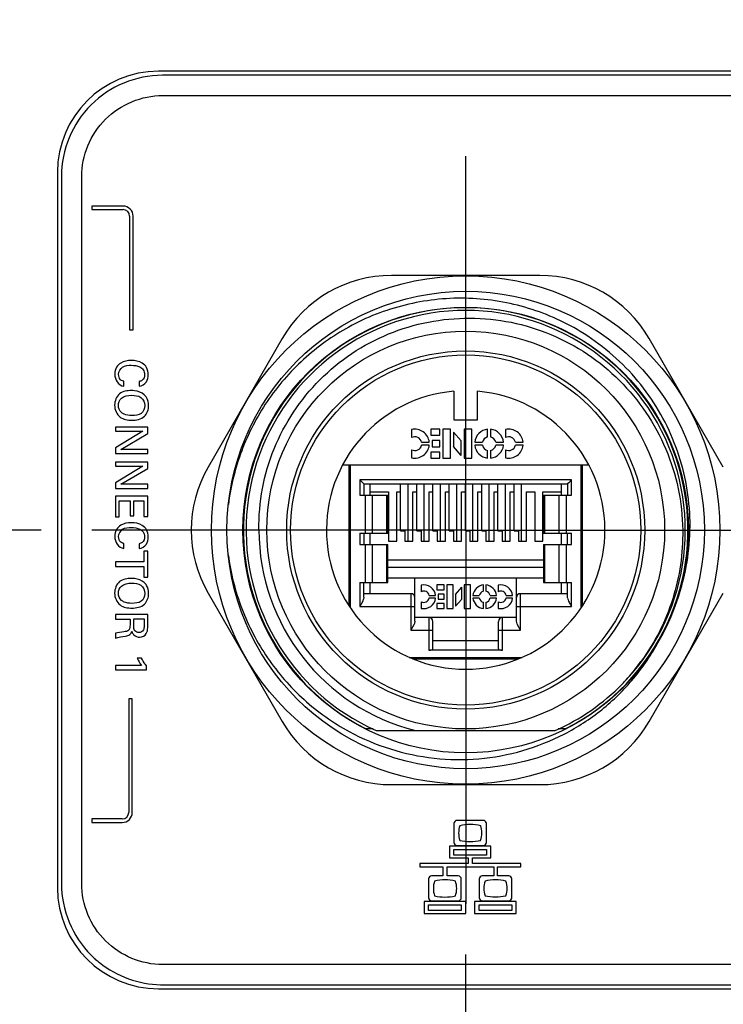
# Model space of a CAD drawing. Header units: inches. Extents: x 0 to 34, y 0 to 22.
# Tile 98 of 124: x 16.9 to 17.8, y 13.9 to 15.1. Entities that reach past the tile are written whole.
import ezdxf

# ---------------------------------------------------------------- set-up
doc = ezdxf.new("R2010")
doc.units = ezdxf.units.IN
doc.header["$LTSCALE"] = 1.87
doc.header["$MEASUREMENT"] = 0
doc.linetypes.add('CENTER', pattern=[0.6, 0.375, -0.075, 0.075, -0.075])
doc.layers.get('0').update_dxf_attribs({"linetype": 'CONTINUOUS'})
doc.layers.add('02___PRT_ALL_AXES', color=7, linetype='CONTINUOUS')
doc.layers.add('DIMENSIONS', color=7, linetype='CONTINUOUS')
doc.styles.get("Standard").update_dxf_attribs({"font": 'txt', "width": 0.8})
doc.dimstyles.new('DIMSTYLE_1', dxfattribs={"dimtxt": 0.125, "dimasz": 0.18, "dimexe": 0.125, "dimexo": 0.0625, "dimgap": 0.0625, "dimtad": 0, "dimtih": 1, "dimtoh": 1, "dimdec": 3, "dimlfac": 2, "dimzin": 4, "dimdsep": 46, "dimtxsty": 'STANDARD', "dimblk": '_FILLED', "dimblk1": '_FILLED', "dimblk2": '_FILLED', "dimcen": 0.09, "dimadec": 0, "dimazin": 0, "dimtp": 0.001, "dimtm": 0.001, "dimtfac": 1, "dimtdec": 3, "dimtofl": 0, "dimtmove": 0, "dimatfit": 3, "dimldrblk": '_FILLED', "dimfxl": 1, "dimtolj": 1, "dimtzin": 4, "dimarcsym": 0})

# ---------------------------------------------------------------- blocks, each defined once
blk = doc.blocks.new('_FILLED')
at = {"color": 0, "linetype": 'BYBLOCK'}
blk.add_solid([(0, 0), (-1, 0.1736), (-1, -0.1736)], dxfattribs=at)
blk = doc.blocks.new('*D18')
at = {"layer": 'DIMENSIONS', "color": 2, "linetype": 'CONTINUOUS'}
for p, q in [((15.962, 14.3625), (15.962, 11.4252)), ((17.462, 13.9502), (17.462, 11.4252)), ((15.962, 11.5502), (16.3495, 11.5502)), ((17.462, 11.5502), (17.0745, 11.5502))]:
    blk.add_line(p, q, dxfattribs=at)
at = {"layer": 'DIMENSIONS', "color": 2, "linetype": 'CONTINUOUS', "xscale": 0.18, "yscale": 0.18, "zscale": 0.18, "rotation": 180}
blk.add_blockref('_FILLED', (15.962, 11.5502), dxfattribs=at)
at = {"layer": 'DIMENSIONS', "color": 2, "linetype": 'CONTINUOUS', "xscale": 0.18, "yscale": 0.18, "zscale": 0.18}
blk.add_blockref('_FILLED', (17.462, 11.5502), dxfattribs=at)
at = {"layer": 'DIMENSIONS', "color": 2, "linetype": 'CONTINUOUS', "insert": (16.662, 11.6127), "char_height": 0.125, "width": 0.6, "attachment_point": 2, "line_spacing_factor": 0.9}
blk.add_mtext('3.000\\P[76.2]', dxfattribs=at)
blk = doc.blocks.new('*D19')
at = {"layer": 'DIMENSIONS', "color": 2, "linetype": 'CONTINUOUS'}
for p, q in [((17.462, 13.9502), (17.462, 11.4252)), ((22.637, 12.2692), (22.637, 11.4252)), ((17.462, 11.5502), (19.587, 11.5502)), ((22.637, 11.5502), (20.512, 11.5502))]:
    blk.add_line(p, q, dxfattribs=at)
at = {"layer": 'DIMENSIONS', "color": 2, "linetype": 'CONTINUOUS', "xscale": 0.18, "yscale": 0.18, "zscale": 0.18, "rotation": 180}
blk.add_blockref('_FILLED', (17.462, 11.5502), dxfattribs=at)
at = {"layer": 'DIMENSIONS', "color": 2, "linetype": 'CONTINUOUS', "xscale": 0.18, "yscale": 0.18, "zscale": 0.18}
blk.add_blockref('_FILLED', (22.637, 11.5502), dxfattribs=at)
at = {"layer": 'DIMENSIONS', "color": 2, "linetype": 'CONTINUOUS', "insert": (19.9495, 11.6127), "char_height": 0.125, "width": 0.8, "attachment_point": 2, "line_spacing_factor": 0.9}
blk.add_mtext('10.350\\P[262.89]', dxfattribs=at)
blk = doc.blocks.new('*D23')
at = {"layer": 'DIMENSIONS', "color": 2, "linetype": 'CONTINUOUS'}
for p, q in [((16.937, 14.4752), (10.462, 14.4752)), ((10.587, 14.4752), (10.587, 13.5552)), ((10.587, 12.3002), (10.587, 13.1177)), ((13.9745, 12.3002), (10.462, 12.3002))]:
    blk.add_line(p, q, dxfattribs=at)
at = {"layer": 'DIMENSIONS', "color": 2, "linetype": 'CONTINUOUS', "xscale": 0.18, "yscale": 0.18, "zscale": 0.18}
for p, rotation in [((10.587, 14.4752), 90), ((10.587, 12.3002), 270)]:
    blk.add_blockref('_FILLED', p, dxfattribs=dict(at, rotation=rotation))
at = {"layer": 'DIMENSIONS', "color": 2, "linetype": 'CONTINUOUS', "insert": (10.437, 13.4927), "char_height": 0.125, "width": 0.8, "attachment_point": 2, "line_spacing_factor": 0.9}
blk.add_mtext('4.350\\P[110.49]', dxfattribs=at)
blk = doc.blocks.new('*D24')
at = {"layer": 'DIMENSIONS', "color": 2, "linetype": 'CONTINUOUS'}
for p, q in [((13.9745, 16.6502), (10.462, 16.6502)), ((10.587, 16.6502), (10.587, 15.7564)), ((10.587, 14.4752), (10.587, 15.3189)), ((16.937, 14.4752), (10.462, 14.4752))]:
    blk.add_line(p, q, dxfattribs=at)
at = {"layer": 'DIMENSIONS', "color": 2, "linetype": 'CONTINUOUS', "xscale": 0.18, "yscale": 0.18, "zscale": 0.18}
for p, rotation in [((10.587, 16.6502), 90), ((10.587, 14.4752), 270)]:
    blk.add_blockref('_FILLED', p, dxfattribs=dict(at, rotation=rotation))
at = {"layer": 'DIMENSIONS', "color": 2, "linetype": 'CONTINUOUS', "insert": (10.437, 15.6939), "char_height": 0.125, "width": 0.8, "attachment_point": 2, "line_spacing_factor": 0.9}
blk.add_mtext('4.350\\P[110.49]', dxfattribs=at)

msp = doc.modelspace()

# ---------------------------------------------------------------- linework, layer by layer
at = {"color": 7, "linetype": 'CONTINUOUS'}
for p, q in [((19.58705, 15.0377), (17.08705, 15.0377)), ((17.08704, 15.01269), (19.58705, 15.01269)), ((16.96205, 14.91271), (16.96205, 14.0377)), ((16.98704, 14.03768), (16.98704, 14.91269)), ((16.99962, 14.87595), (16.99962, 14.87156)), ((17.03817, 14.87595), (16.99962, 14.87595)), ((16.99962, 14.87156), (17.03817, 14.87156)), ((17.04628, 14.86345), (17.04628, 14.72298)), ((17.05066, 14.72298), (17.05066, 14.86344)), ((17.55388, 14.79017), (17.37021, 14.79017)), ((17.04628, 14.72298), (17.05066, 14.72298)), ((17.2352, 14.71222), (17.14337, 14.55317)), ((17.78072, 14.55317), (17.68889, 14.71222)), ((17.03926, 14.65313), (17.03926, 14.65924)), ((17.05797, 14.65896), (17.05797, 14.65302)), ((17.44728, 14.64682), (17.44728, 14.61139)), ((17.47681, 14.61139), (17.47681, 14.64682)), ((17.44728, 14.61139), (17.47681, 14.61139)), ((17.02871, 14.60245), (17.02871, 14.5974)), ((17.0688, 14.60245), (17.02871, 14.60245)), ((17.06274, 14.5974), (17.02871, 14.57702)), ((17.02871, 14.5974), (17.06274, 14.5974)), ((17.03565, 14.57502), (17.0688, 14.59473)), ((17.0688, 14.59473), (17.0688, 14.60245)), ((17.39518, 14.59949), (17.39518, 14.58951)), ((17.41872, 14.59994), (17.41872, 14.59239)), ((17.43004, 14.59994), (17.41872, 14.59994)), ((17.41872, 14.59239), (17.43004, 14.59239)), ((17.43004, 14.59239), (17.43004, 14.59994)), ((17.43381, 14.59994), (17.43381, 14.56409)), ((17.44325, 14.59994), (17.43381, 14.59994)), ((17.44325, 14.56409), (17.44325, 14.59994)), ((17.44702, 14.59645), (17.44702, 14.57859)), ((17.44702, 14.59645), (17.45646, 14.58544)), ((17.46023, 14.59994), (17.46023, 14.56409)), ((17.46966, 14.59994), (17.46023, 14.59994)), ((17.46966, 14.56409), (17.46966, 14.59994)), ((17.48911, 14.59029), (17.48911, 14.59984)), ((17.49288, 14.59984), (17.49288, 14.59029)), ((17.51131, 14.59949), (17.51131, 14.58951)), ((17.40744, 14.5839), (17.41699, 14.5839)), ((17.41699, 14.58013), (17.40744, 14.58013)), ((17.42061, 14.58579), (17.42061, 14.57824)), ((17.43004, 14.58579), (17.42061, 14.58579)), ((17.43004, 14.57824), (17.43004, 14.58579)), ((17.45646, 14.56759), (17.45646, 14.58544)), ((17.47317, 14.5839), (17.48272, 14.5839)), ((17.48272, 14.58013), (17.47317, 14.58013)), ((17.49927, 14.5839), (17.50882, 14.5839)), ((17.50882, 14.58013), (17.49927, 14.58013)), ((17.52357, 14.5839), (17.53312, 14.5839)), ((17.53312, 14.58013), (17.52357, 14.58013)), ((17.02871, 14.57702), (17.02871, 14.56991)), ((17.02871, 14.56991), (17.0688, 14.56991)), ((17.0688, 14.57502), (17.03565, 14.57502)), ((17.0688, 14.56991), (17.0688, 14.57502)), ((17.39518, 14.57452), (17.39518, 14.56454)), ((17.41872, 14.57164), (17.41872, 14.56409)), ((17.43004, 14.57164), (17.41872, 14.57164)), ((17.42061, 14.57824), (17.43004, 14.57824)), ((17.43004, 14.56409), (17.43004, 14.57164)), ((17.45646, 14.56759), (17.44702, 14.57859)), ((17.48911, 14.56419), (17.48911, 14.57374)), ((17.49288, 14.57374), (17.49288, 14.56419)), ((17.51131, 14.57452), (17.51131, 14.56454)), ((17.02871, 14.55922), (17.02871, 14.55417)), ((17.0688, 14.55922), (17.02871, 14.55922)), ((17.0688, 14.5515), (17.0688, 14.55922)), ((17.30988, 14.55592), (17.61421, 14.55592)), ((17.31736, 14.55592), (17.31736, 14.38176)), ((17.31736, 14.55494), (17.31933, 14.55494)), ((17.31933, 14.55592), (17.31933, 14.37877)), ((17.41872, 14.56409), (17.43004, 14.56409)), ((17.43381, 14.56409), (17.44325, 14.56409)), ((17.46023, 14.56409), (17.46966, 14.56409)), ((17.60476, 14.37878), (17.60476, 14.55592)), ((17.60476, 14.55494), (17.60673, 14.55494)), ((17.60673, 14.38176), (17.60673, 14.55592)), ((17.06274, 14.55417), (17.02871, 14.53379)), ((17.02871, 14.55417), (17.06274, 14.55417)), ((17.03565, 14.5318), (17.0688, 14.5515)), ((17.02871, 14.53379), (17.02871, 14.52668)), ((17.0688, 14.5318), (17.03565, 14.5318)), ((17.0688, 14.52668), (17.0688, 14.5318)), ((17.33124, 14.53722), (17.33124, 14.51852)), ((17.59295, 14.53722), (17.33124, 14.53722)), ((17.33472, 14.53374), (17.33124, 14.53722)), ((17.33606, 14.53241), (17.33472, 14.53374)), ((17.33596, 14.5324), (17.33596, 14.51852)), ((17.33606, 14.5323), (17.58803, 14.5323)), ((17.34394, 14.51852), (17.34394, 14.5323)), ((17.38144, 14.47436), (17.38144, 14.5323)), ((17.39029, 14.5323), (17.39029, 14.46143)), ((17.40151, 14.47436), (17.40151, 14.5323)), ((17.41037, 14.5323), (17.41037, 14.46143)), ((17.42159, 14.47436), (17.42159, 14.5323)), ((17.43045, 14.5323), (17.43045, 14.46143)), ((17.44167, 14.47436), (17.44167, 14.5323)), ((17.45053, 14.5323), (17.45053, 14.46143)), ((17.46175, 14.47436), (17.46175, 14.5323)), ((17.47061, 14.5323), (17.47061, 14.46143)), ((17.48183, 14.47436), (17.48183, 14.5323)), ((17.49069, 14.5323), (17.49069, 14.46143)), ((17.50191, 14.47436), (17.50191, 14.5323)), ((17.51077, 14.5323), (17.51077, 14.46143)), ((17.52199, 14.47436), (17.52199, 14.5323)), ((17.53084, 14.5323), (17.53084, 14.46143)), ((17.58016, 14.5323), (17.58016, 14.51852)), ((17.58947, 14.53374), (17.58803, 14.5323)), ((17.58803, 14.5323), (17.58803, 14.51852)), ((17.59295, 14.53722), (17.58947, 14.53374)), ((17.59295, 14.51852), (17.59295, 14.53722)), ((17.02871, 14.52668), (17.0688, 14.52668)), ((17.33124, 14.51852), (17.36559, 14.51852)), ((17.33749, 14.51852), (17.33749, 14.47128)), ((17.34394, 14.52246), (17.36667, 14.52246)), ((17.34696, 14.47128), (17.34696, 14.51852)), ((17.36414, 14.51852), (17.36414, 14.47128)), ((17.36559, 14.47128), (17.36559, 14.51852)), ((17.36667, 14.52246), (17.36667, 14.46143)), ((17.37671, 14.46143), (17.37671, 14.52246)), ((17.37671, 14.52246), (17.38144, 14.52246)), ((17.39679, 14.46143), (17.39679, 14.52246)), ((17.39679, 14.52246), (17.40151, 14.52246)), ((17.41687, 14.46143), (17.41687, 14.52246)), ((17.41687, 14.52246), (17.42159, 14.52246)), ((17.43695, 14.46143), (17.43695, 14.52246)), ((17.43695, 14.52246), (17.44167, 14.52246)), ((17.45703, 14.46143), (17.45703, 14.52246)), ((17.45703, 14.52246), (17.46175, 14.52246)), ((17.4771, 14.46143), (17.4771, 14.52246)), ((17.4771, 14.52246), (17.48183, 14.52246)), ((17.49718, 14.46143), (17.49718, 14.52246)), ((17.49718, 14.52246), (17.50191, 14.52246)), ((17.51726, 14.46143), (17.51726, 14.52246)), ((17.51726, 14.52246), (17.52199, 14.52246)), ((17.53734, 14.46143), (17.53734, 14.52246)), ((17.53734, 14.52246), (17.54738, 14.52246)), ((17.54738, 14.52246), (17.54738, 14.46143)), ((17.55742, 14.46143), (17.55742, 14.52246)), ((17.55742, 14.52246), (17.58016, 14.52246)), ((17.5585, 14.51852), (17.5585, 14.47128)), ((17.5585, 14.51852), (17.59295, 14.51852)), ((17.55996, 14.47128), (17.55996, 14.51852)), ((17.57713, 14.51852), (17.57713, 14.47128)), ((17.58661, 14.47128), (17.58661, 14.51852)), ((17.02871, 14.51706), (17.02871, 14.49146)), ((17.0688, 14.51706), (17.02871, 14.51706)), ((17.03359, 14.49146), (17.03359, 14.51151)), ((17.03359, 14.51151), (17.04692, 14.51151)), ((17.04692, 14.51151), (17.04692, 14.49285)), ((17.05158, 14.49285), (17.05158, 14.51151)), ((17.05158, 14.51151), (17.06408, 14.51151)), ((17.06408, 14.51151), (17.06408, 14.49191)), ((17.0688, 14.49191), (17.0688, 14.51706)), ((17.02871, 14.49146), (17.03359, 14.49146)), ((17.04692, 14.49285), (17.05158, 14.49285)), ((17.06408, 14.49191), (17.0688, 14.49191)), ((17.33124, 14.47128), (17.33124, 14.4575)), ((17.33124, 14.47128), (17.36559, 14.47128)), ((17.33596, 14.47128), (17.33596, 14.4575)), ((17.34394, 14.4575), (17.34394, 14.47128)), ((17.38144, 14.47436), (17.38675, 14.47436)), ((17.38675, 14.47436), (17.38675, 14.46143)), ((17.40151, 14.47436), (17.40683, 14.47436)), ((17.40683, 14.47436), (17.40683, 14.46143)), ((17.42159, 14.47436), (17.42691, 14.47436)), ((17.42691, 14.47436), (17.42691, 14.46143)), ((17.44167, 14.47436), (17.44699, 14.47436)), ((17.44699, 14.47436), (17.44699, 14.46143)), ((17.46175, 14.47436), (17.46707, 14.47436)), ((17.46707, 14.47436), (17.46707, 14.46143)), ((17.48183, 14.47436), (17.48714, 14.47436)), ((17.48714, 14.47436), (17.48714, 14.46143)), ((17.50191, 14.47436), (17.50722, 14.47436)), ((17.50722, 14.47436), (17.50722, 14.46143)), ((17.52199, 14.47436), (17.5273, 14.47436)), ((17.5273, 14.47436), (17.5273, 14.46143)), ((17.5585, 14.47128), (17.59285, 14.47128)), ((17.58016, 14.47128), (17.58016, 14.4575)), ((17.58813, 14.4575), (17.58813, 14.47128)), ((17.59285, 14.4575), (17.59285, 14.47128)), ((17.03926, 14.45246), (17.03926, 14.45857)), ((17.05797, 14.4583), (17.05797, 14.45236)), ((17.33124, 14.4575), (17.36559, 14.4575)), ((17.33749, 14.4575), (17.33749, 14.41025)), ((17.34696, 14.41025), (17.34696, 14.4575)), ((17.36414, 14.4575), (17.36414, 14.41025)), ((17.36559, 14.41025), (17.36559, 14.4575)), ((17.36667, 14.46143), (17.37671, 14.46143)), ((17.38675, 14.46143), (17.39679, 14.46143)), ((17.40683, 14.46143), (17.41687, 14.46143)), ((17.42691, 14.46143), (17.43695, 14.46143)), ((17.44699, 14.46143), (17.45703, 14.46143)), ((17.46707, 14.46143), (17.4771, 14.46143)), ((17.48714, 14.46143), (17.49718, 14.46143)), ((17.50722, 14.46143), (17.51726, 14.46143)), ((17.5273, 14.46143), (17.53734, 14.46143)), ((17.54738, 14.46143), (17.55742, 14.46143)), ((17.5585, 14.4575), (17.5585, 14.41025)), ((17.5585, 14.4575), (17.59285, 14.4575)), ((17.55996, 14.41025), (17.55996, 14.4575)), ((17.57713, 14.4575), (17.57713, 14.41025)), ((17.58661, 14.41025), (17.58661, 14.4575)), ((17.06408, 14.44911), (17.06408, 14.43568)), ((17.0688, 14.44911), (17.06408, 14.44911)), ((17.0688, 14.41675), (17.0688, 14.44911)), ((17.02871, 14.43568), (17.02871, 14.43018)), ((17.06408, 14.43568), (17.02871, 14.43568)), ((17.5585, 14.43781), (17.36559, 14.43781)), ((17.02871, 14.43018), (17.06408, 14.43018)), ((17.06408, 14.43018), (17.06408, 14.41675)), ((17.5585, 14.42872), (17.36559, 14.42872)), ((17.06408, 14.41675), (17.0688, 14.41675)), ((17.33114, 14.41025), (17.33114, 14.38073)), ((17.33114, 14.41025), (17.36559, 14.41025)), ((17.33606, 14.39216), (17.33606, 14.41025)), ((17.34394, 14.39647), (17.34394, 14.41025)), ((17.36559, 14.41616), (17.5585, 14.41616)), ((17.39925, 14.36263), (17.39925, 14.41616)), ((17.52484, 14.36263), (17.52484, 14.41616)), ((17.5585, 14.41025), (17.59285, 14.41025)), ((17.58016, 14.41025), (17.58016, 14.39647)), ((17.58813, 14.39114), (17.58813, 14.41025)), ((17.59285, 14.38073), (17.59285, 14.41025)), ((17.73126, 14.41377), (17.73132, 14.41399)), ((17.14337, 14.39726), (17.2352, 14.23821)), ((17.31933, 14.39746), (17.31736, 14.39746)), ((17.39433, 14.39647), (17.33606, 14.39647)), ((17.39433, 14.39647), (17.39433, 14.3512)), ((17.40697, 14.40701), (17.40697, 14.39883)), ((17.42628, 14.40738), (17.42628, 14.40119)), ((17.43557, 14.40738), (17.42628, 14.40738)), ((17.42628, 14.40119), (17.43557, 14.40119)), ((17.43557, 14.40119), (17.43557, 14.40738)), ((17.43866, 14.40738), (17.43866, 14.37797)), ((17.4464, 14.40738), (17.43866, 14.40738)), ((17.4464, 14.37797), (17.4464, 14.40738)), ((17.4495, 14.39549), (17.45724, 14.40451)), ((17.45724, 14.38987), (17.45724, 14.40451)), ((17.46033, 14.40738), (17.46033, 14.37797)), ((17.46807, 14.40738), (17.46033, 14.40738)), ((17.46807, 14.37797), (17.46807, 14.40738)), ((17.48402, 14.39947), (17.48402, 14.4073)), ((17.48711, 14.4073), (17.48711, 14.39947)), ((17.50223, 14.40701), (17.50223, 14.39883)), ((17.52976, 14.3512), (17.52976, 14.39647)), ((17.58803, 14.39647), (17.52976, 14.39647)), ((17.60673, 14.39746), (17.60476, 14.39746)), ((17.68889, 14.23821), (17.78072, 14.39726)), ((17.33462, 14.38731), (17.33114, 14.38073)), ((17.33606, 14.39216), (17.33605, 14.39186)), ((17.40697, 14.38653), (17.40697, 14.37834)), ((17.41703, 14.39422), (17.42486, 14.39422)), ((17.42486, 14.39113), (17.41703, 14.39113)), ((17.42628, 14.38416), (17.42628, 14.37797)), ((17.43557, 14.38416), (17.42628, 14.38416)), ((17.42783, 14.39577), (17.42783, 14.38958)), ((17.43557, 14.39577), (17.42783, 14.39577)), ((17.42783, 14.38958), (17.43557, 14.38958)), ((17.43557, 14.38958), (17.43557, 14.39577)), ((17.43557, 14.37797), (17.43557, 14.38416)), ((17.4495, 14.39549), (17.4495, 14.38084)), ((17.45724, 14.38987), (17.4495, 14.38084)), ((17.47095, 14.39422), (17.47878, 14.39422)), ((17.47878, 14.39113), (17.47095, 14.39113)), ((17.48402, 14.37805), (17.48402, 14.38589)), ((17.48711, 14.38589), (17.48711, 14.37805)), ((17.49236, 14.39422), (17.50019, 14.39422)), ((17.50019, 14.39113), (17.49236, 14.39113)), ((17.50223, 14.38653), (17.50223, 14.37834)), ((17.51229, 14.39422), (17.52012, 14.39422)), ((17.52012, 14.39113), (17.51229, 14.39113)), ((17.33114, 14.38073), (17.39925, 14.38073)), ((17.42628, 14.37797), (17.43557, 14.37797)), ((17.43866, 14.37797), (17.4464, 14.37797)), ((17.46033, 14.37797), (17.46807, 14.37797)), ((17.52484, 14.38073), (17.59285, 14.38073)), ((17.02871, 14.37056), (17.02871, 14.36506)), ((17.0688, 14.37056), (17.02871, 14.37056)), ((17.02871, 14.36506), (17.04681, 14.36506)), ((17.04681, 14.36506), (17.04681, 14.35807)), ((17.05153, 14.3564), (17.05153, 14.36518)), ((17.05153, 14.36518), (17.06413, 14.36518)), ((17.06413, 14.36518), (17.06413, 14.3564)), ((17.0688, 14.35624), (17.0688, 14.37056)), ((17.39925, 14.36263), (17.39924, 14.36233)), ((17.52484, 14.36695), (17.39925, 14.36695)), ((17.41657, 14.36695), (17.41657, 14.32659)), ((17.42149, 14.32823), (17.42149, 14.36202)), ((17.5026, 14.32823), (17.5026, 14.36202)), ((17.50752, 14.32659), (17.50752, 14.36695)), ((17.52485, 14.36233), (17.52485, 14.36263)), ((17.02871, 14.34746), (17.02871, 14.34152)), ((17.39781, 14.35778), (17.39433, 14.3512)), ((17.39433, 14.3512), (17.42149, 14.3512)), ((17.5026, 14.3512), (17.52976, 14.3512)), ((17.52976, 14.3512), (17.52628, 14.35778)), ((17.42149, 14.3384), (17.5026, 14.3384)), ((17.50752, 14.32659), (17.41657, 14.32659)), ((17.06108, 14.31672), (17.05552, 14.31672)), ((17.39227, 14.31773), (17.53182, 14.31773)), ((17.3969, 14.31576), (17.52719, 14.31576)), ((17.02871, 14.30778), (17.02871, 14.30245)), ((17.06108, 14.30778), (17.02871, 14.30778)), ((17.02871, 14.30245), (17.06713, 14.30245)), ((17.06713, 14.30245), (17.06713, 14.3074)), ((17.04523, 14.26642), (17.04523, 14.12595)), ((17.04962, 14.26641), (17.04523, 14.26642)), ((17.04962, 14.12595), (17.04962, 14.26641)), ((17.34746, 14.22921), (17.33801, 14.22921)), ((17.35125, 14.22718), (17.57284, 14.22718)), ((17.58608, 14.22921), (17.57663, 14.22921)), ((17.37021, 14.16025), (17.55388, 14.16025)), ((16.99963, 14.11784), (16.99963, 14.11345)), ((17.03712, 14.11784), (16.99963, 14.11784)), ((17.48411, 14.11604), (17.45114, 14.11604)), ((16.99963, 14.11345), (17.03712, 14.11345)), ((17.44739, 14.11229), (17.44739, 14.08867)), ((17.48786, 14.08867), (17.48786, 14.11229)), ((17.44189, 14.08422), (17.44189, 14.06955)), ((17.49333, 14.08422), (17.44189, 14.08422)), ((17.44739, 14.07318), (17.44739, 14.08015)), ((17.44739, 14.08015), (17.48786, 14.08015)), ((17.45114, 14.08493), (17.48411, 14.08493)), ((17.48786, 14.08015), (17.48786, 14.07318)), ((17.49333, 14.06955), (17.49333, 14.08422)), ((17.44189, 14.06955), (17.46496, 14.06955)), ((17.48786, 14.07318), (17.44739, 14.07318)), ((17.46496, 14.06955), (17.46496, 14.06266)), ((17.47052, 14.06266), (17.47052, 14.06955)), ((17.47052, 14.06955), (17.49333, 14.06955)), ((17.40512, 14.06266), (17.40512, 14.05851)), ((17.46496, 14.06266), (17.40512, 14.06266)), ((17.40512, 14.05851), (17.4336, 14.05851)), ((17.4336, 14.05851), (17.4336, 14.04749)), ((17.43902, 14.04749), (17.43902, 14.05851)), ((17.43902, 14.05851), (17.49675, 14.05851)), ((17.53012, 14.06266), (17.47052, 14.06266)), ((17.49675, 14.05851), (17.49675, 14.04749)), ((17.5016, 14.04749), (17.5016, 14.05851)), ((17.5016, 14.05851), (17.53012, 14.05851)), ((17.53012, 14.05851), (17.53012, 14.06266)), ((17.41617, 14.04376), (17.41617, 14.02014)), ((17.4336, 14.04749), (17.41992, 14.04749)), ((17.45286, 14.04749), (17.43902, 14.04749)), ((17.45661, 14.02014), (17.45661, 14.04376)), ((17.47866, 14.04376), (17.47866, 14.02014)), ((17.49675, 14.04749), (17.48238, 14.04749)), ((17.51538, 14.04749), (17.5016, 14.04749)), ((17.5191, 14.02014), (17.5191, 14.04376)), ((17.41064, 14.01566), (17.41064, 14.00101)), ((17.46209, 14.01566), (17.41064, 14.01566)), ((17.41617, 14.00466), (17.41617, 14.01163)), ((17.41617, 14.01163), (17.45661, 14.01163)), ((17.41992, 14.01641), (17.45286, 14.01641)), ((17.45661, 14.01163), (17.45661, 14.00466)), ((17.46209, 14.00101), (17.46209, 14.01566)), ((17.47313, 14.01566), (17.47313, 14.00101)), ((17.52458, 14.01566), (17.47313, 14.01566)), ((17.47866, 14.00466), (17.47866, 14.01146)), ((17.47866, 14.01146), (17.5191, 14.01146)), ((17.48238, 14.01641), (17.51538, 14.01641)), ((17.5191, 14.01146), (17.5191, 14.00466)), ((17.52458, 14.00101), (17.52458, 14.01566)), ((17.41064, 14.00101), (17.46209, 14.00101)), ((17.45661, 14.00466), (17.41617, 14.00466)), ((17.47313, 14.00101), (17.52458, 14.00101)), ((17.5191, 14.00466), (17.47866, 14.00466)), ((19.58705, 13.93768), (17.08704, 13.93768)), ((17.08705, 13.91271), (17.08705, 13.91271)), ((17.08705, 13.9127), (19.58705, 13.9127))]:
    msp.add_line(p, q, dxfattribs=at)
for radius in [0.31447, 0.29528, 0.27559, 0.24606, 0.22146, 0.21654]:
    msp.add_circle((17.46205, 14.47521), radius, dxfattribs=at)
for centre, radius, start, end in [((17.08705, 14.91269), 0.125, 89.99835, 179.99846), ((17.03817, 14.86345), 0.01249, 359.93839, 90.02978), ((17.03817, 14.86345), 0.00811, 0, 90), ((17.37021, 14.63427), 0.15591, 90, 150), ((17.55388, 14.63427), 0.15591, 30, 90), ((17.46205, 14.47521), 0.275, 296.75257, 243.24743), ((17.46205, 14.47521), 0.27165, 316.98794, 245.92939), ((17.46205, 14.47521), 0.17224, 94.9171, 85.0829), ((17.39917, 14.58202), 0.01792, 6.04233, 102.84566), ((17.49099, 14.58202), 0.01792, 96.04233, 173.95767), ((17.49099, 14.58202), 0.01792, 6.04233, 83.95767), ((17.51529, 14.58202), 0.01792, 6.04233, 102.84566), ((17.39917, 14.58202), 0.00849, 12.83959, 117.99237), ((17.39917, 14.58202), 0.01792, 257.15434, 353.95767), ((17.39917, 14.58202), 0.00849, 242.00763, 347.16041), ((17.49099, 14.58202), 0.01792, 186.04233, 263.95767), ((17.49099, 14.58202), 0.00849, 102.83959, 167.16041), ((17.49099, 14.58202), 0.00849, 192.83959, 257.16041), ((17.49099, 14.58202), 0.00849, 12.83959, 77.16041), ((17.49099, 14.58202), 0.01792, 276.04233, 353.95767), ((17.49099, 14.58202), 0.00849, 282.83959, 347.16041), ((17.51529, 14.58202), 0.00849, 12.83959, 117.99237), ((17.51529, 14.58202), 0.01792, 257.15434, 353.95767), ((17.51529, 14.58202), 0.00849, 242.00763, 347.16041), ((17.27838, 14.47521), 0.15591, 150, 210), ((17.46205, 14.47521), 0.25571, 180, 255.92469), ((17.46457, 14.48051), 0.27491, 344.31855, 345.47931), ((17.46432, 14.48057), 0.27518, 345.47918, 345.9495), ((17.39433, 14.39155), 0.00492, 0, 90), ((17.41024, 14.39268), 0.0147, 6.04233, 102.84566), ((17.41024, 14.39268), 0.00696, 12.83959, 117.99237), ((17.48557, 14.39268), 0.0147, 96.04233, 173.95767), ((17.48557, 14.39268), 0.00696, 102.83959, 167.16041), ((17.48557, 14.39268), 0.0147, 6.04233, 83.95767), ((17.48557, 14.39268), 0.00696, 12.83959, 77.16041), ((17.5055, 14.39268), 0.0147, 6.04233, 102.84566), ((17.5055, 14.39268), 0.00696, 12.83959, 117.99237), ((17.52976, 14.39155), 0.00492, 90, 180), ((17.46589, 14.48013), 0.27354, 340.61289, 344.32096), ((17.41024, 14.39268), 0.0147, 257.15434, 353.95767), ((17.41024, 14.39268), 0.00696, 242.00763, 347.16041), ((17.48557, 14.39268), 0.0147, 186.04233, 263.95767), ((17.48557, 14.39268), 0.00696, 192.83959, 257.16041), ((17.48557, 14.39268), 0.0147, 276.04233, 353.95767), ((17.48557, 14.39268), 0.00696, 282.83959, 347.16041), ((17.5055, 14.39268), 0.0147, 257.15434, 353.95767), ((17.5055, 14.39268), 0.00696, 242.00763, 347.16041), ((17.41657, 14.36202), 0.00492, 0, 90), ((17.50752, 14.36202), 0.00492, 90, 180), ((17.4578, 14.47359), 0.27356, 323.03189, 324.20584), ((17.4576, 14.47375), 0.27382, 317.85118, 323.03191), ((17.45853, 14.47292), 0.27257, 316.39044, 317.84902), ((17.46205, 14.47521), 0.27165, 294.07061, 315.53053), ((17.37021, 14.31616), 0.15591, 210, 270), ((17.55388, 14.31616), 0.15591, 270, 330), ((17.03713, 14.12594), 0.01249, 269.9675, 0.06115), ((17.03712, 14.12595), 0.00812, 270, 359.99608), ((17.48388, 14.1004), 0.03058, 162.70422, 197.29578), ((17.46764, 14.05605), 0.055, 76.37654, 103.62346), ((17.45461, 14.10048), 0.0275, 340.52845, 19.14037), ((17.46761, 14.14648), 0.05667, 256.81303, 283.18697), ((17.45266, 14.03184), 0.03058, 162.70422, 197.29578), ((17.43642, 13.98748), 0.055, 76.37654, 103.62346), ((17.42339, 14.03191), 0.0275, 340.52845, 19.14037), ((17.51515, 14.03192), 0.03058, 162.70422, 197.29578), ((17.49891, 13.98757), 0.055, 76.37654, 103.62346), ((17.48588, 14.032), 0.0275, 340.52845, 19.14037), ((17.43639, 14.07792), 0.05667, 256.81303, 283.18697), ((17.49888, 14.07801), 0.05667, 256.81303, 283.18697), ((17.08363, 14.03458), 0.12039, 228.52784, 231.68847), ((17.08705, 14.02783), 0.11513, 268.81905, 269.99879)]:
    msp.add_arc(centre, radius, start, end, dxfattribs=at)
for centre, start_param, end_param in [((17.41657, 14.32823), 4.712389, 6.2831853), ((17.50752, 14.32823), 3.1415927, 4.712389)]:
    msp.add_ellipse(centre, major_axis=(0.00492, 0), ratio=0.3333333, start_param=start_param, end_param=end_param, dxfattribs=at)
for points, knots in [([(16.98704, 14.91269), (16.98704, 14.93818), (17.00854, 14.99119), (17.06154, 15.01269), (17.08704, 15.01269)], [0, 0, 0, 0, 0.5000001, 1, 1, 1, 1]), ([(17.60385, 14.72083), (17.58253, 14.73375), (17.53619, 14.75394), (17.46141, 14.76524), (17.38628, 14.75664), (17.33921, 14.73828), (17.31736, 14.72627)], [0, 0, 0, 0, 0.2499851, 0.4999889, 0.7499901, 1, 1, 1, 1]), ([(17.20634, 14.47521), (17.20606, 14.49234), (17.20896, 14.52675), (17.22354, 14.57637), (17.24773, 14.62209), (17.2804, 14.66218), (17.32036, 14.69502), (17.36603, 14.71931), (17.4156, 14.7341), (17.46707, 14.73899), (17.51853, 14.73382), (17.56798, 14.71865), (17.61353, 14.69415), (17.65345, 14.66129), (17.6864, 14.62144), (17.71106, 14.57599), (17.7265, 14.52665), (17.73025, 14.49234), (17.7305, 14.47521)], [0, 0, 0, 0, 0.062498, 0.1249909, 0.1874898, 0.2499884, 0.3124848, 0.3749828, 0.4374824, 0.4999833, 0.5624835, 0.624984, 0.6874842, 0.7499878, 0.8124909, 0.874992, 0.9374941, 1, 1, 1, 1]), ([(17.31736, 14.72627), (17.2973, 14.71524), (17.2597, 14.68823), (17.21429, 14.63587), (17.18252, 14.57426), (17.17134, 14.52935), (17.16845, 14.50663)], [0, 0, 0, 0, 0.2499931, 0.4999896, 0.7499907, 1, 1, 1, 1]), ([(17.73132, 14.41399), (17.73846, 14.44263), (17.74357, 14.50266), (17.72238, 14.59014), (17.67514, 14.66675), (17.6291, 14.70552), (17.60385, 14.72083)], [0, 0, 0, 0, 0.2499934, 0.4999763, 0.7499717, 1, 1, 1, 1]), ([(17.04831, 14.68495), (17.04384, 14.68495), (17.03658, 14.68377), (17.02916, 14.67667), (17.0281, 14.67106), (17.0281, 14.66812)], [0, 0, 0, 0, 0.4545189, 0.7005178, 1, 1, 1, 1]), ([(17.03265, 14.66767), (17.03265, 14.67114), (17.03696, 14.67867), (17.04472, 14.67901), (17.04836, 14.67901)], [0, 0, 0, 0, 0.4877552, 1, 1, 1, 1]), ([(17.06935, 14.6674), (17.06935, 14.6704), (17.06825, 14.67615), (17.06062, 14.6836), (17.05301, 14.68495), (17.04831, 14.68495)], [0, 0, 0, 0, 0.2942359, 0.5394084, 1, 1, 1, 1]), ([(17.04836, 14.67901), (17.05202, 14.67901), (17.05771, 14.67843), (17.06395, 14.67368), (17.06491, 14.66965), (17.06491, 14.66762)], [0, 0, 0, 0, 0.4888518, 0.728875, 1, 1, 1, 1]), ([(17.0281, 14.66812), (17.0281, 14.66475), (17.02938, 14.65765), (17.03594, 14.65348), (17.03926, 14.65313)], [0, 0, 0, 0, 0.5025236, 1, 1, 1, 1]), ([(17.06491, 14.66762), (17.06491, 14.66504), (17.06348, 14.66039), (17.05937, 14.65919), (17.05797, 14.65896)], [0, 0, 0, 0, 0.6440299, 1, 1, 1, 1]), ([(17.05797, 14.65302), (17.06148, 14.6533), (17.06826, 14.65723), (17.06935, 14.66429), (17.06935, 14.6674)], [0, 0, 0, 0, 0.5308945, 1, 1, 1, 1]), ([(17.03926, 14.65924), (17.0382, 14.65942), (17.03666, 14.65989), (17.0354, 14.66084), (17.03504, 14.66118)], [0, 0, 0, 0, 0.6850747, 1, 1, 1, 1]), ([(17.04847, 14.64767), (17.04347, 14.64767), (17.03212, 14.64608), (17.02776, 14.63473), (17.02776, 14.62957)], [0, 0, 0, 0, 0.4921046, 1, 1, 1, 1]), ([(17.06446, 14.64251), (17.06124, 14.6455), (17.05534, 14.64743), (17.04972, 14.64767), (17.04847, 14.64767)], [0, 0, 0, 0, 0.7783106, 1, 1, 1, 1]), ([(17.04881, 14.64184), (17.05266, 14.64184), (17.06115, 14.64123), (17.06519, 14.63287), (17.06519, 14.62907)], [0, 0, 0, 0, 0.5034329, 1, 1, 1, 1]), ([(17.06985, 14.62912), (17.06985, 14.63259), (17.06869, 14.63771), (17.06552, 14.64153), (17.06446, 14.64251)], [0, 0, 0, 0, 0.706997, 1, 1, 1, 1]), ([(17.02776, 14.62957), (17.02776, 14.62421), (17.03253, 14.61264), (17.04407, 14.61102), (17.04914, 14.61102)], [0, 0, 0, 0, 0.5140881, 1, 1, 1, 1]), ([(17.04914, 14.61102), (17.05454, 14.61102), (17.06601, 14.61322), (17.06985, 14.62438), (17.06985, 14.62912)], [0, 0, 0, 0, 0.5327297, 1, 1, 1, 1]), ([(17.06519, 14.62907), (17.06519, 14.62555), (17.06145, 14.61742), (17.0531, 14.61691), (17.04919, 14.61691)], [0, 0, 0, 0, 0.4741259, 1, 1, 1, 1]), ([(17.04919, 14.61691), (17.04591, 14.61691), (17.04121, 14.61746), (17.03714, 14.6197), (17.03615, 14.62051)], [0, 0, 0, 0, 0.7179716, 1, 1, 1, 1]), ([(17.04831, 14.48428), (17.04384, 14.48428), (17.03658, 14.48311), (17.02915, 14.47601), (17.0281, 14.4704), (17.0281, 14.46746)], [0, 0, 0, 0, 0.4544672, 0.7004415, 1, 1, 1, 1]), ([(17.06935, 14.46673), (17.06935, 14.46974), (17.06825, 14.47549), (17.06062, 14.48294), (17.05301, 14.48428), (17.04831, 14.48428)], [0, 0, 0, 0, 0.2942359, 0.5394084, 1, 1, 1, 1]), ([(17.03265, 14.46701), (17.03265, 14.47048), (17.03696, 14.47801), (17.04472, 14.47834), (17.04836, 14.47834)], [0, 0, 0, 0, 0.4877676, 1, 1, 1, 1]), ([(17.04836, 14.47834), (17.05202, 14.47834), (17.05771, 14.47777), (17.06395, 14.47302), (17.06491, 14.46898), (17.06491, 14.46696)], [0, 0, 0, 0, 0.4888518, 0.728875, 1, 1, 1, 1]), ([(17.7305, 14.47521), (17.73071, 14.46087), (17.72886, 14.43209), (17.71926, 14.38995), (17.70306, 14.34988), (17.68808, 14.32523), (17.67969, 14.3136)], [0, 0, 0, 0, 0.250005, 0.5000015, 0.7500007, 1, 1, 1, 1]), ([(17.0281, 14.46746), (17.0281, 14.46409), (17.02938, 14.45699), (17.03594, 14.45282), (17.03926, 14.45246)], [0, 0, 0, 0, 0.5025236, 1, 1, 1, 1]), ([(17.03926, 14.45857), (17.0382, 14.45876), (17.03666, 14.45923), (17.0354, 14.46018), (17.03504, 14.46051)], [0, 0, 0, 0, 0.6850747, 1, 1, 1, 1]), ([(17.06491, 14.46696), (17.06491, 14.46438), (17.06348, 14.45972), (17.05937, 14.45852), (17.05797, 14.4583)], [0, 0, 0, 0, 0.6440299, 1, 1, 1, 1]), ([(17.05797, 14.45236), (17.06148, 14.45263), (17.06826, 14.45657), (17.06935, 14.46362), (17.06935, 14.46673)], [0, 0, 0, 0, 0.5308945, 1, 1, 1, 1]), ([(17.16836, 14.4446), (17.17131, 14.42192), (17.18264, 14.37707), (17.21472, 14.31571), (17.2602, 14.26349), (17.298, 14.23681), (17.3181, 14.2259)], [0, 0, 0, 0, 0.2500023, 0.5000135, 0.7499993, 1, 1, 1, 1]), ([(17.04847, 14.41528), (17.04347, 14.41528), (17.03212, 14.41369), (17.02776, 14.40234), (17.02776, 14.39718)], [0, 0, 0, 0, 0.4920996, 1, 1, 1, 1]), ([(17.06446, 14.41011), (17.06124, 14.41311), (17.05534, 14.41504), (17.04972, 14.41528), (17.04847, 14.41528)], [0, 0, 0, 0, 0.7783407, 1, 1, 1, 1]), ([(17.04881, 14.40945), (17.05266, 14.40945), (17.06115, 14.40884), (17.06519, 14.40048), (17.06519, 14.39668)], [0, 0, 0, 0, 0.5034329, 1, 1, 1, 1]), ([(17.06985, 14.39673), (17.06985, 14.4002), (17.06869, 14.40532), (17.06552, 14.40914), (17.06446, 14.41011)], [0, 0, 0, 0, 0.7071023, 1, 1, 1, 1]), ([(17.02776, 14.39718), (17.02776, 14.39182), (17.03253, 14.38025), (17.04407, 14.37863), (17.04914, 14.37863)], [0, 0, 0, 0, 0.5140881, 1, 1, 1, 1]), ([(17.04914, 14.37863), (17.05454, 14.37863), (17.06601, 14.38083), (17.06985, 14.39199), (17.06985, 14.39673)], [0, 0, 0, 0, 0.5327297, 1, 1, 1, 1]), ([(17.06519, 14.39668), (17.06519, 14.39316), (17.06145, 14.38503), (17.0531, 14.38452), (17.04919, 14.38452)], [0, 0, 0, 0, 0.4741191, 1, 1, 1, 1]), ([(17.04919, 14.38452), (17.04591, 14.38452), (17.04121, 14.38507), (17.03714, 14.38731), (17.03615, 14.38813)], [0, 0, 0, 0, 0.7179621, 1, 1, 1, 1]), ([(17.33605, 14.39186), (17.33603, 14.3915), (17.33577, 14.38992), (17.33514, 14.38843), (17.33462, 14.38731)], [0, 0, 0, 0, 0.2240664, 1, 1, 1, 1]), ([(17.58803, 14.39112), (17.58819, 14.39028), (17.58877, 14.38857), (17.59039, 14.3851), (17.59186, 14.3825), (17.59285, 14.38073)], [0, 0, 0, 0, 0.2214335, 0.4692005, 1, 1, 1, 1]), ([(17.39924, 14.36233), (17.39922, 14.36198), (17.39896, 14.36039), (17.39833, 14.35891), (17.39781, 14.35778)], [0, 0, 0, 0, 0.2240664, 1, 1, 1, 1]), ([(17.52628, 14.35778), (17.5261, 14.35818), (17.52547, 14.35963), (17.52492, 14.36118), (17.52485, 14.36233)], [0, 0, 0, 0, 0.2735167, 1, 1, 1, 1]), ([(17.04681, 14.35807), (17.04681, 14.35579), (17.04661, 14.35041), (17.0414, 14.34953), (17.03931, 14.34929)], [0, 0, 0, 0, 0.5205541, 1, 1, 1, 1]), ([(17.04131, 14.34402), (17.04319, 14.34423), (17.04705, 14.34498), (17.04862, 14.34855), (17.04903, 14.35013)], [0, 0, 0, 0, 0.5365743, 1, 1, 1, 1]), ([(17.04903, 14.35013), (17.04936, 14.34892), (17.05005, 14.34719), (17.05124, 14.34581), (17.05164, 14.34541)], [0, 0, 0, 0, 0.6894056, 1, 1, 1, 1]), ([(17.05241, 14.35113), (17.05165, 14.35241), (17.05157, 14.35434), (17.05153, 14.35611), (17.05153, 14.3564)], [0, 0, 0, 0, 0.8375313, 1, 1, 1, 1]), ([(17.05763, 14.34841), (17.05594, 14.34841), (17.05373, 14.34922), (17.05257, 14.35086), (17.05241, 14.35113)], [0, 0, 0, 0, 0.8464407, 1, 1, 1, 1]), ([(17.06413, 14.3564), (17.06413, 14.35477), (17.0641, 14.35064), (17.0598, 14.34841), (17.05763, 14.34841)], [0, 0, 0, 0, 0.429408, 1, 1, 1, 1]), ([(17.06691, 14.34702), (17.06827, 14.34914), (17.06877, 14.35248), (17.0688, 14.35561), (17.0688, 14.35624)], [0, 0, 0, 0, 0.7996541, 1, 1, 1, 1]), ([(17.3181, 14.2259), (17.33429, 14.21711), (17.36846, 14.20263), (17.42287, 14.19129), (17.47847, 14.1905), (17.53314, 14.20068), (17.5848, 14.22124), (17.63145, 14.25154), (17.6711, 14.29051), (17.69196, 14.32121), (17.70071, 14.33742)], [0, 0, 0, 0, 0.1250075, 0.2500126, 0.3750173, 0.5000165, 0.6250191, 0.7500126, 0.8750059, 1, 1, 1, 1]), ([(17.06713, 14.3074), (17.06662, 14.308), (17.06436, 14.31094), (17.06243, 14.31413), (17.06108, 14.31672)], [0, 0, 0, 0, 0.2122574, 1, 1, 1, 1]), ([(16.96205, 14.0377), (16.96205, 14.00581), (16.97635, 13.97016), (17.00211, 13.94597), (17.00391, 13.94438)], [0, 0, 0, 0, 0.9320282, 1, 1, 1, 1]), ([(17.08704, 13.93768), (17.06154, 13.93768), (17.00854, 13.95918), (16.98704, 14.01219), (16.98704, 14.03768)], [0, 0, 0, 0, 0.4999999, 1, 1, 1, 1])]:
    msp.add_open_spline(points, degree=3, knots=knots, dxfattribs=at)
for points in [[(17.03504, 14.66118), (17.03338, 14.66278), (17.03265, 14.66537), (17.03265, 14.66767)], [(17.03615, 14.63828), (17.03956, 14.64104), (17.04442, 14.64184), (17.04881, 14.64184)], [(17.03248, 14.6294), (17.03248, 14.6326), (17.03365, 14.63628), (17.03615, 14.63828)], [(17.03615, 14.62051), (17.03369, 14.62257), (17.03248, 14.62619), (17.03248, 14.6294)], [(17.03504, 14.46051), (17.03338, 14.46212), (17.03265, 14.4647), (17.03265, 14.46701)], [(17.03615, 14.40589), (17.03956, 14.40865), (17.04442, 14.40945), (17.04881, 14.40945)], [(17.03248, 14.39701), (17.03248, 14.40021), (17.03365, 14.40389), (17.03615, 14.40589)], [(17.03615, 14.38813), (17.03369, 14.39019), (17.03248, 14.39381), (17.03248, 14.39701)], [(17.03931, 14.34929), (17.03575, 14.34884), (17.03211, 14.3486), (17.02871, 14.34746)], [(17.02871, 14.34152), (17.03275, 14.34294), (17.03706, 14.34352), (17.04131, 14.34402)], [(17.05164, 14.34541), (17.05344, 14.3436), (17.05619, 14.34257), (17.05875, 14.34257)], [(17.05875, 14.34257), (17.06184, 14.34257), (17.06526, 14.3444), (17.06691, 14.34702)], [(17.05552, 14.31672), (17.05702, 14.31355), (17.05883, 14.31047), (17.06108, 14.30778)], [(17.45114, 14.11604), (17.44937, 14.11604), (17.44739, 14.11406), (17.44739, 14.11229)], [(17.48786, 14.11229), (17.48786, 14.11406), (17.48587, 14.11604), (17.48411, 14.11604)], [(17.44739, 14.08867), (17.44739, 14.08691), (17.44937, 14.08493), (17.45114, 14.08493)], [(17.48411, 14.08493), (17.48587, 14.08493), (17.48786, 14.08691), (17.48786, 14.08867)], [(17.41992, 14.04749), (17.41816, 14.04749), (17.41617, 14.04553), (17.41617, 14.04376)], [(17.45661, 14.04376), (17.45661, 14.04553), (17.45463, 14.04749), (17.45286, 14.04749)], [(17.48238, 14.04749), (17.48062, 14.04749), (17.47866, 14.04552), (17.47866, 14.04376)], [(17.5191, 14.04376), (17.5191, 14.04552), (17.51714, 14.04749), (17.51538, 14.04749)], [(17.41617, 14.02014), (17.41617, 14.01837), (17.41816, 14.01641), (17.41992, 14.01641)], [(17.45286, 14.01641), (17.45463, 14.01641), (17.45661, 14.01837), (17.45661, 14.02014)], [(17.47866, 14.02014), (17.47866, 14.01838), (17.48062, 14.01641), (17.48238, 14.01641)], [(17.51538, 14.01641), (17.51714, 14.01641), (17.5191, 14.01838), (17.5191, 14.02014)], [(17.009, 13.94012), (17.03058, 13.92306), (17.058, 13.91327), (17.08468, 13.91272)]]:
    msp.add_open_spline(points, degree=3, dxfattribs=at)
at = {"layer": '02___PRT_ALL_AXES', "color": 7, "linetype": 'CONTINUOUS'}
for p, q in [((19.59205, 15.04271), (17.08205, 15.04271)), ((16.95705, 14.91771), (16.95705, 14.03271)), ((17.08205, 13.90771), (19.59205, 13.90771))]:
    msp.add_line(p, q, dxfattribs=at)
at = {"layer": '02___PRT_ALL_AXES', "color": 7, "linetype": 'CENTER'}
for q in [(17.46205, 14.93771), (16.99955, 14.47521), (17.46205, 14.01271), (17.92455, 14.47521)]:
    msp.add_line((17.46205, 14.47521), q, dxfattribs=at)
at = {"layer": '02___PRT_ALL_AXES', "color": 7, "linetype": 'CONTINUOUS'}
for centre, start, end in [((17.08205, 14.91771), 90, 180), ((17.08205, 14.03271), 180, 270)]:
    msp.add_arc(centre, 0.125, start, end, dxfattribs=at)

# ---------------------------------------------------------------- dimensions: what is measured, and where the dimension line sits
at = {"layer": 'DIMENSIONS', "color": 2, "linetype": 'CONTINUOUS'}
for base, p1, p2, angle, picture, middle in [((10.58705, 16.65021), (16.99955, 14.47521), (14.03705, 16.65021), 90, '*D24', (10.58705, 15.53761)), ((10.58705, 12.30021), (16.99955, 14.47521), (14.03705, 12.30021), 270, '*D23', (10.58705, 13.33641)), ((15.96205, 11.55021), (17.46205, 14.01271), (15.96205, 14.42499), 180, '*D18', (16.71205, 11.45646))]:
    dim = msp.add_linear_dim(base=base, p1=p1, p2=p2, angle=angle, dimstyle='DIMSTYLE_1', dxfattribs=at)
    dim.commit()
    dim.dimension.update_dxf_attribs({"geometry": picture, "text_midpoint": middle, "dimtype": 160})
dim = msp.add_linear_dim(base=(22.63705, 11.55021), p1=(17.46205, 14.01271), p2=(22.63705, 12.33171), dimstyle='DIMSTYLE_1', dxfattribs=at)
dim.commit()
dim.dimension.update_dxf_attribs({"geometry": '*D19', "text_midpoint": (20.04955, 11.45646), "dimtype": 160})

doc.saveas('drawing.dxf')
